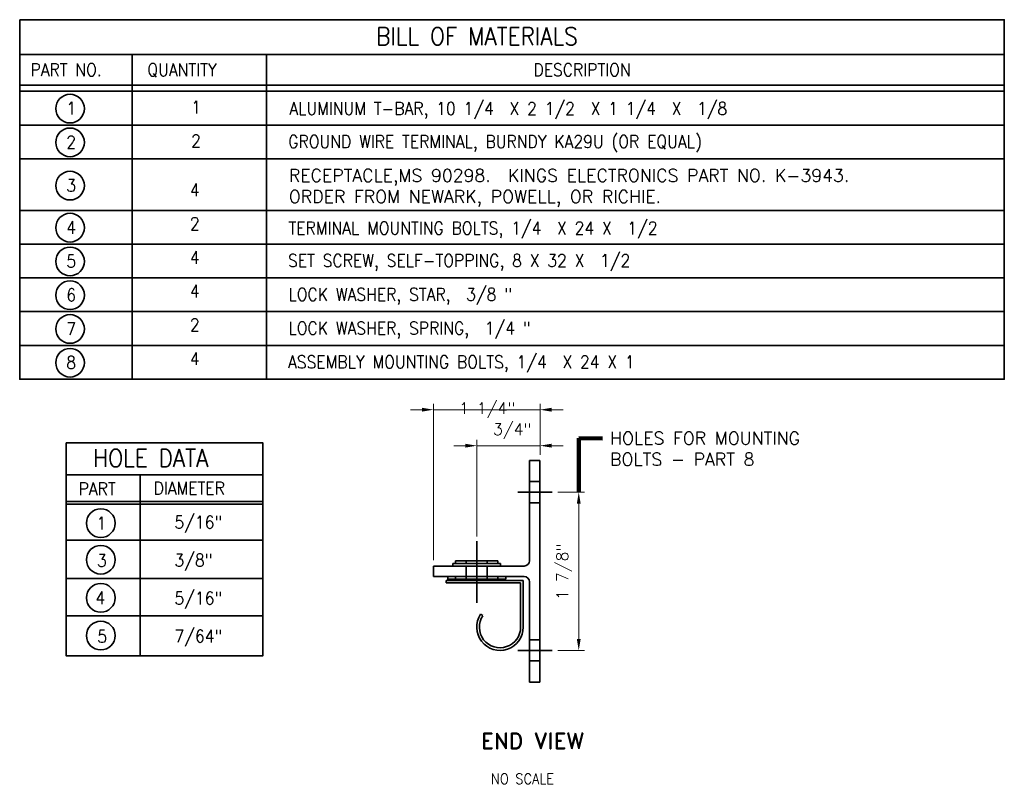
# Model space of a CAD drawing. Extents: x -524 to 247, y -164 to 426.
# Tile 6 of 7: x 119 to 247, y 67 to 166. Entities that reach past the tile are written whole.
import ezdxf
from ezdxf.enums import TextEntityAlignment as Align

# ---------------------------------------------------------------- set-up
doc = ezdxf.new("R2010")
doc.units = 0
doc.header["$MEASUREMENT"] = 0
doc.linetypes.add('ACAD_ISO02W100', pattern=[15, 12, -3])
doc.layers.get('Defpoints').update_dxf_attribs({"lineweight": 18})
for name, color, linetype, lineweight in [('E-Anno-Dims', 33, 'Continuous', 25), ('E-Anno-Text', 53, 'Continuous', 25), ('E-Detl-Grph', 33, 'Continuous', 35)]:
    doc.layers.add(name, color=color, linetype=linetype, lineweight=lineweight)
doc.styles.add('bord', font='romand.shx')
doc.styles.add('NOTES', font='romans.shx')
doc.styles.add('Text', font='txt', dxfattribs={"height": 0.125})
doc.dimstyles.new('EARCH', dxfattribs={"dimtxt": 0.125, "dimasz": 0.125, "dimexe": 0.0625, "dimexo": 0.0625, "dimgap": 0.0625, "dimtad": 1, "dimdec": 4, "dimzin": 3, "dimdsep": 46, "dimlunit": 4, "dimtxsty": 'NOTES', "dimcen": 0.09, "dimclrd": 256, "dimclre": 256, "dimadec": 0, "dimazin": 0, "dimtfac": 0.75, "dimtdec": 4, "dimtmove": 1, "dimatfit": 3, "dimfxl": 0, "dimfrac": 1, "dimtolj": 1, "dimtzin": 3, "dimlwd": 18, "dimlwe": 18, "dimarcsym": 0})

# ---------------------------------------------------------------- blocks, each defined once
blk = doc.blocks.new('*D181')
at = {"layer": 'Defpoints'}
for p in [(179.84, 115.37), (186.72, 115.43), (186.72, 108.81), (172.84, 95.06)]:
    blk.add_point(p, dxfattribs=at)
at = {"layer": 'E-Anno-Dims', "lineweight": 18}
for p, q in [((172.84, 95.81), (172.84, 116.18)), ((186.72, 109.56), (186.72, 116.18)), ((169.84, 115.43), (171.34, 115.43)), ((172.84, 115.43), (186.72, 115.43)), ((188.22, 115.43), (189.72, 115.43))]:
    blk.add_line(p, q, dxfattribs=at)
at = {"layer": 'E-Anno-Dims', "lineweight": 18, "extrusion": (0, 0, -1)}
blk.add_solid([(-171.34, 115.68), (-172.84, 115.43), (-171.34, 115.18)], dxfattribs=at)
at = {"layer": 'E-Anno-Dims', "lineweight": 18}
blk.add_solid([(188.22, 115.18), (186.72, 115.43), (188.22, 115.68)], dxfattribs=at)
at = {"layer": 'E-Anno-Dims', "linetype": 'Continuous', "lineweight": 18, "insert": (179.84, 115.37), "char_height": 1.5, "attachment_point": 5, "style": 'Text'}
blk.add_mtext('\\Fromans.shx;1 1/4"', dxfattribs=at)
blk = doc.blocks.new('*D182')
at = {"layer": 'Defpoints'}
for p in [(183.1, 110.74), (186.72, 110.74), (186.72, 108.81), (178.47, 98.17)]:
    blk.add_point(p, dxfattribs=at)
at = {"layer": 'E-Anno-Dims', "lineweight": 18}
for p, q in [((175.47, 110.74), (176.97, 110.74)), ((178.47, 98.92), (178.47, 111.49)), ((178.47, 110.74), (186.72, 110.74)), ((186.72, 109.56), (186.72, 111.49)), ((189.72, 110.74), (188.22, 110.74))]:
    blk.add_line(p, q, dxfattribs=at)
at = {"layer": 'E-Anno-Dims', "lineweight": 18, "extrusion": (0, 0, -1)}
blk.add_solid([(-176.97, 110.99), (-178.47, 110.74), (-176.97, 110.49)], dxfattribs=at)
at = {"layer": 'E-Anno-Dims', "lineweight": 18}
blk.add_solid([(188.22, 110.49), (186.72, 110.74), (188.22, 110.99)], dxfattribs=at)
at = {"layer": 'E-Anno-Dims', "linetype": 'Continuous', "lineweight": 18, "insert": (183.1, 112.63), "char_height": 1.5, "attachment_point": 5, "style": 'Text'}
blk.add_mtext('\\Fromans.shx;3/4"', dxfattribs=at)
blk = doc.blocks.new('*D183')
at = {"layer": 'Defpoints'}
for p in [(188.3, 104.69), (191.77, 94.31), (188.3, 84.06), (191.77, 84.06)]:
    blk.add_point(p, dxfattribs=at)
at = {"layer": 'E-Anno-Dims', "lineweight": 18}
for p, q in [((189.05, 104.69), (192.52, 104.69)), ((191.77, 103.19), (191.77, 85.56)), ((189.05, 84.06), (192.52, 84.06))]:
    blk.add_line(p, q, dxfattribs=at)
at = {"layer": 'E-Anno-Dims', "lineweight": 18, "extrusion": (0, 0, -1)}
blk.add_solid([(-191.52, 103.19), (-191.77, 104.69), (-192.02, 103.19)], dxfattribs=at)
at = {"layer": 'E-Anno-Dims', "lineweight": 18}
blk.add_solid([(192.02, 85.56), (191.77, 84.06), (191.52, 85.56)], dxfattribs=at)
at = {"layer": 'E-Anno-Dims', "linetype": 'Continuous', "lineweight": 18, "insert": (189.88, 94.31), "char_height": 1.5, "attachment_point": 5, "rotation": 90, "style": 'Text'}
blk.add_mtext('\\Fromans.shx;1 7/8"', dxfattribs=at)

msp = doc.modelspace()

# ---------------------------------------------------------------- linework, layer by layer
at = {"layer": 'E-Detl-Grph'}
for p, q in [((247.24187, 161.73469), (118.89731, 161.73469)), ((133.56058, 161.73469), (133.56058, 119.40546)), ((151.05622, 161.73469), (151.05622, 119.40546)), ((247.24187, 157.72244), (118.89731, 157.72244)), ((247.24187, 156.91999), (118.89731, 156.91999)), ((247.24187, 152.51999), (118.89731, 152.51999)), ((247.24187, 148.11999), (118.89731, 148.11999)), ((247.24187, 141.40546), (118.89731, 141.40546)), ((247.24187, 137.00546), (118.89731, 137.00546)), ((247.24187, 132.60546), (118.89731, 132.60546)), ((247.24187, 128.20546), (118.89731, 128.20546)), ((247.24187, 123.80546), (118.89731, 123.80546)), ((186.71698, 108.81191), (185.34198, 108.81191)), ((185.34198, 95.74941), (185.34198, 108.81191)), ((186.71698, 79.93691), (186.71698, 108.81191)), ((150.57236, 106.96212), (124.9557, 106.96212)), ((134.58083, 106.96212), (134.58083, 83.34044)), ((150.57236, 103.48914), (124.9557, 103.48914)), ((150.57236, 103.10043), (124.9557, 103.10043)), ((150.57236, 98.43629), (124.9557, 98.43629)), ((184.65448, 95.06191), (172.84461, 95.06191)), ((172.84461, 95.06191), (172.84461, 93.68691)), ((181.56073, 95.40566), (175.37323, 95.40566)), ((175.37323, 95.40566), (175.37323, 95.06191)), ((181.21698, 95.74941), (175.71698, 95.74941)), ((175.71698, 95.74941), (175.71698, 95.40566)), ((177.09198, 95.40566), (177.09198, 95.74941)), ((179.84198, 95.40566), (179.84198, 95.74941)), ((181.21698, 95.74941), (181.21698, 95.40566)), ((181.56073, 95.40566), (181.56073, 95.06191)), ((150.57236, 93.42098), (124.9557, 93.42098)), ((184.65448, 93.68691), (172.84461, 93.68691)), ((174.46711, 93.19466), (184.54036, 93.19466)), ((174.46711, 93.19466), (174.46711, 92.85091)), ((174.46711, 92.85091), (184.19661, 92.85091)), ((174.68573, 93.68691), (174.68573, 93.19466)), ((182.24823, 93.34316), (174.68573, 93.34316)), ((175.71698, 93.68691), (175.71698, 93.34316)), ((177.09198, 93.68691), (177.09198, 93.34316)), ((178.46698, 93.68691), (178.46698, 93.34316)), ((179.84198, 93.68691), (179.84198, 93.34316)), ((181.21698, 93.68691), (181.21698, 93.34316)), ((181.56073, 93.19466), (181.56073, 93.34316)), ((182.24823, 93.68691), (182.24823, 93.34316)), ((184.19661, 92.85091), (184.19661, 87.09928)), ((184.54036, 93.19466), (184.54036, 87.09928)), ((185.34198, 79.93691), (185.34198, 92.99941)), ((179.26861, 88.59116), (178.98261, 88.78091)), ((150.57236, 88.55623), (124.9557, 88.55623)), ((186.71698, 79.93691), (185.34198, 79.93691))]:
    msp.add_line(p, q, dxfattribs=at)
at = {"layer": 'E-Detl-Grph', "linetype": 'ACAD_ISO02W100', "ltscale": 0.125}
for p, q in [((185.34198, 106.06191), (186.71698, 106.06191)), ((185.34198, 103.31191), (186.71698, 103.31191)), ((177.09198, 93.68691), (177.09198, 95.06191)), ((179.84198, 93.68691), (179.84198, 95.06191)), ((185.34198, 85.43691), (186.71698, 85.43691)), ((185.34198, 82.68691), (186.71698, 82.68691))]:
    msp.add_line(p, q, dxfattribs=at)
at = {"layer": 'E-Detl-Grph', "ltscale": 0.125}
for p, q in [((183.83223, 104.68691), (188.30098, 104.68691)), ((178.46698, 90.26041), (178.46698, 98.28628)), ((183.83223, 84.06191), (188.30098, 84.06191))]:
    msp.add_line(p, q, dxfattribs=at)
at = {"layer": 'E-Detl-Grph'}
for centre in [(125.46458, 154.66307), (125.46458, 150.26307), (125.46456, 144.62864), (125.4646, 139.14858), (125.4646, 134.74858), (125.4646, 130.34858), (125.4646, 125.94858), (125.4646, 121.54858), (129.46748, 100.64289), (129.46748, 95.87852), (129.46748, 90.91339), (129.46748, 85.99846)]:
    msp.add_circle(centre, 1.87, dxfattribs=at)
for centre, radius, start, end in [((184.65448, 95.74941), 0.6875, 270, 0), ((184.65448, 92.99941), 0.6875, 0, 90), ((181.50711, 87.09928), 3.03325, 146.3242361, 0), ((181.50711, 87.09928), 2.6895, 146.3242361, 0)]:
    msp.add_arc(centre, radius, start, end, dxfattribs=at)
for points in [[(118.89731, 166.24841), (247.24187, 166.24841), (247.24187, 119.40546), (118.89731, 119.40546)], [(124.9557, 111.12479), (150.57236, 111.12479), (150.57236, 83.34044), (124.9557, 83.34044)]]:
    msp.add_3dface(points, dxfattribs=at)

# ---------------------------------------------------------------- texts
at = {"layer": 'E-Anno-Text', "style": 'NOTES', "width": 0.9}
for s, height, p in [('BILL OF MATERIALS', 2.303125, (165.36131, 164.09172)), ('PART NO.', 1.65, (120.30091, 159.72857)), ('QUANTITY', 1.65, (135.54072, 159.72857)), ('DESCRIPTION', 1.65, (185.8693, 159.72857)), ('1', 1.65, (124.9744, 154.70006)), ('1', 1.65, (141.24285, 154.86341)), ('ALUMINUM T-BAR, 10 1/4  X 2 1/2  X 1 1/4  X  1/8 ', 1.65, (154.04093, 154.68081)), ('2', 1.65, (124.9744, 150.30006)), ('2', 1.65, (141.24285, 150.46739)), ('GROUND WIRE TERMINAL, BURNDY KA29U (OR EQUAL)', 1.65, (153.90178, 150.36056)), ('3', 1.65, (124.9744, 144.66572)), ('4', 1.65, (141.08046, 144.05948)), ('4', 1.65, (124.9744, 139.18552)), ('2', 1.65, (141.08046, 139.66347)), ('TERMINAL MOUNTING BOLTS, 1/4  X 24 X  1/2 ', 1.65, (153.92956, 139.09848)), ('4', 1.65, (141.08046, 135.26746)), ('5', 1.65, (124.9744, 134.78552)), ('SET SCREW, SELF-TOPPING, 8 X 32 X  1/2 ', 1.65, (153.87387, 134.86169)), ('6', 1.65, (124.9744, 130.38552)), ('4', 1.65, (141.08046, 130.87144)), ('LOCK WASHER, STAR,  3/8 "', 1.65, (153.92956, 130.45757)), ('2', 1.65, (141.08046, 126.47543)), ('7', 1.65, (124.9744, 125.98552)), ('LOCK WASHER, SPRING,  1/4 "', 1.65, (153.92956, 126.05358)), ('8', 1.65, (124.9744, 121.58552)), ('4', 1.65, (141.08046, 122.07942)), ('ASSEMBLY MOUNTING BOLTS, 1/4  X 24 X 1', 1.65, (153.87387, 121.64946)), ('HOLE DATA', 2.303125, (128.47721, 109.13077)), ('PART', 1.65, (126.57242, 105.11893)), ('DIAMETER', 1.65, (136.34785, 105.19401)), ('1', 1.65, (128.91611, 100.64289)), ('5/16"', 1.65, (139.06732, 100.76486)), ('3', 1.65, (128.96616, 95.77814)), ('3/8"', 1.65, (139.06732, 95.81884)), ('4', 1.65, (128.76568, 90.91339)), ('5/16"', 1.65, (139.06732, 90.87283)), ('5', 1.65, (129.01635, 85.89808)), ('7/64"', 1.65, (139.06732, 85.92682))]:
    msp.add_text(s, height=height, dxfattribs=at).set_placement(p, align=Align.MIDDLE_LEFT)
msp.add_text('NO SCALE', height=1.375, dxfattribs=at).set_placement((184.43723, 67.32915), align=Align.MIDDLE_CENTER)
at = {"layer": 'E-Anno-Text'}
for s, insert, char_height, width, attachment_point, style in [('RECEPTACLE,MS 90298.  KINGS ELECTRONICS PART NO. K-3943.   ORDER FROM NEWARK, POWELL, OR RICHIE.', (153.98525, 146.78047), 1.65, 90.5164837, 1, 'NOTES'), ('END VIEW', (185.75917, 72.27029), 2.0625, 16.349367, 5, 'bord')]:
    msp.add_mtext(s, dxfattribs=dict(at, insert=insert, char_height=char_height, width=width, attachment_point=attachment_point, style=style))
at = {"layer": 'E-Anno-Text', "insert": (195.85722, 112.53832), "char_height": 1.65, "attachment_point": 1, "style": 'NOTES'}
msp.add_mtext('HOLES FOR MOUNTING\\PBOLTS - PART 8', dxfattribs=at)

# ---------------------------------------------------------------- dimensions: what is measured, and where the dimension line sits
at = {"layer": 'E-Anno-Dims', "lineweight": 18}
for base, p1, text, override, picture, middle in [((186.71698, 115.43487), (172.84461, 95.06191), '\\Fromans.shx;1 1/4"', {"dimscale": 12, "dimtad": 0, "dimcen": 0.000625}, '*D181', (179.84264, 115.37292)), ((186.71698, 110.73684), (178.46698, 98.17381), '\\Fromans.shx;3/4"', {"dimscale": 12, "dimcen": 0.000625}, '*D182', (183.09591, 110.73684))]:
    dim = msp.add_linear_dim(base=base, p1=p1, p2=(186.71698, 108.81191), text=text, dimstyle='EARCH', override=override, dxfattribs=at)
    dim.commit()
    dim.dimension.update_dxf_attribs({"geometry": picture, "text_midpoint": middle, "dimtype": 128})
dim = msp.add_linear_dim(base=(191.77084, 84.06191), p1=(188.30098, 104.68691), p2=(188.30098, 84.06191), angle=270, text='\\Fromans.shx;1 7/8"', dimstyle='EARCH', override={"dimscale": 12, "dimcen": 0.000625}, dxfattribs=at)
dim.commit()
dim.dimension.update_dxf_attribs({"geometry": '*D183', "text_midpoint": (191.77084, 94.31333), "dimtype": 128})

# ---------------------------------------------------------------- leaders
at = {"layer": 'E-Anno-Text'}
msp.add_leader([(191.77084, 104.68691), (191.77084, 111.71332), (194.88646, 111.68502)], dimstyle='EARCH', override={"dimscale": 12, "dimtad": 0, "dimclrd": 0, "dimldrblk": 'None', "dimlwd": 65534}, dxfattribs=at)

doc.saveas('drawing.dxf')
